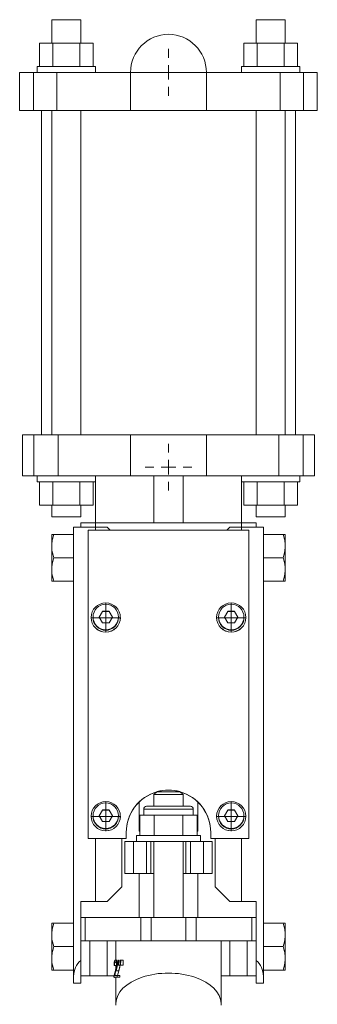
# Model space of a CAD drawing. Header units: millimetres. Extents: x -94 to 300, y 45 to 642.
# Tile 4 of 4: x 198 to 300, y 305 to 642. Entities that reach past the tile are written whole.
import ezdxf

# ---------------------------------------------------------------- set-up
doc = ezdxf.new("R2010")
doc.units = ezdxf.units.MM

# ---------------------------------------------------------------- blocks, each defined once
blk = doc.blocks.new('SW_CENTERMARKSYMBOL_6')
at = {"color": 0, "linetype": 'Continuous', "lineweight": 0}
for p, q in [((0, 2.5), (0, 5)), ((-2.5, 0), (-5, 0)), ((0, 0), (-2.5, 0)), ((0, 0), (0, 2.5)), ((0, 0), (0, -2.5)), ((0, 0), (2.5, 0)), ((2.5, 0), (5, 0)), ((0, -2.5), (0, -5))]:
    blk.add_line(p, q, dxfattribs=at)
blk = doc.blocks.new('SW_CENTERMARKSYMBOL_7')
at = {"color": 0, "linetype": 'Continuous', "lineweight": 0}
for p, q in [((0, 2.5), (0, 5)), ((-2.5, 0), (-5, 0)), ((0, 0), (-2.5, 0)), ((0, 0), (0, 2.5)), ((0, 0), (0, -2.5)), ((0, 0), (2.5, 0)), ((2.5, 0), (5, 0)), ((0, -2.5), (0, -5))]:
    blk.add_line(p, q, dxfattribs=at)
blk = doc.blocks.new('SW_CENTERMARKSYMBOL_8')
at = {"color": 0, "linetype": 'Continuous', "lineweight": 0}
for p, q in [((0, 2.5), (0, 5)), ((-2.5, 0), (-5, 0)), ((0, 0), (-2.5, 0)), ((0, 0), (0, 2.5)), ((0, 0), (0, -2.5)), ((0, 0), (2.5, 0)), ((2.5, 0), (5, 0)), ((0, -2.5), (0, -5))]:
    blk.add_line(p, q, dxfattribs=at)
blk = doc.blocks.new('SW_CENTERMARKSYMBOL_9')
at = {"color": 0, "linetype": 'Continuous', "lineweight": 0}
for p, q in [((0, 2.5), (0, 5)), ((-2.5, 0), (-5, 0)), ((0, 0), (-2.5, 0)), ((0, 0), (0, 2.5)), ((0, 0), (0, -2.5)), ((0, 0), (2.5, 0)), ((2.5, 0), (5, 0)), ((0, -2.5), (0, -5))]:
    blk.add_line(p, q, dxfattribs=at)
blk = doc.blocks.new('SW_CENTERMARKSYMBOL_10')
at = {"color": 0, "linetype": 'Continuous', "lineweight": 0}
for p, q in [((0, 5), (0, 8)), ((-5, 0), (-8, 0)), ((0, 0), (-2.5, 0)), ((0, 0), (0, 2.5)), ((0, 0), (0, -2.5)), ((0, 0), (2.5, 0)), ((5, 0), (8, 0)), ((0, -5), (0, -8))]:
    blk.add_line(p, q, dxfattribs=at)
blk = doc.blocks.new('SW_CENTERMARKSYMBOL_11')
at = {"color": 0, "linetype": 'Continuous', "lineweight": 0}
for p, q in [((0, 5), (0, 8)), ((-5, 0), (-8, 0)), ((0, 0), (-2.5, 0)), ((0, 0), (0, 2.5)), ((0, 0), (0, -2.5)), ((0, 0), (2.5, 0)), ((5, 0), (8, 0)), ((0, -5), (0, -8))]:
    blk.add_line(p, q, dxfattribs=at)

msp = doc.modelspace()

# ---------------------------------------------------------------- linework, layer by layer
at = {"color": 7, "linetype": 'Continuous', "lineweight": 15}
for p, q in [((209.3, 642.03), (209.3, 634.03)), ((219.3, 642.03), (209.3, 642.03)), ((219.3, 634.03), (219.3, 642.03)), ((279.3, 642.03), (279.3, 634.03)), ((289.3, 642.03), (279.3, 642.03)), ((289.3, 634.03), (289.3, 642.03)), ((205.07, 634.03), (205.07, 626.03)), ((205.07, 634.03), (209.69, 634.03)), ((209.69, 634.03), (209.69, 626.03)), ((209.69, 634.03), (218.92, 634.03)), ((218.92, 634.03), (218.92, 626.03)), ((218.92, 634.03), (223.54, 634.03)), ((223.54, 634.03), (223.54, 626.03)), ((275.07, 634.03), (275.07, 626.03)), ((275.07, 634.03), (279.69, 634.03)), ((279.69, 634.03), (279.69, 626.03)), ((279.69, 634.03), (288.92, 634.03)), ((288.92, 634.03), (288.92, 626.03)), ((288.92, 634.03), (293.54, 634.03)), ((293.54, 634.03), (293.54, 626.03)), ((198.3, 624.03), (198.3, 611.03)), ((198.3, 624.03), (203.04, 624.03)), ((203.04, 624.03), (203.04, 611.03)), ((203.04, 624.03), (211.03, 624.03)), ((204.3, 626.03), (204.3, 624.03)), ((204.3, 626.03), (224.3, 626.03)), ((211.03, 624.03), (211.03, 611.03)), ((211.03, 624.03), (236.3, 624.03)), ((224.3, 624.03), (224.3, 626.03)), ((236.3, 624.03), (236.3, 611.03)), ((236.3, 624.03), (262.3, 624.03)), ((262.3, 624.03), (262.3, 611.03)), ((262.3, 624.03), (287.58, 624.03)), ((274.3, 626.03), (274.3, 624.03)), ((274.3, 626.03), (294.3, 626.03)), ((287.58, 624.03), (287.58, 611.03)), ((287.58, 624.03), (295.57, 624.03)), ((294.3, 624.03), (294.3, 626.03)), ((295.57, 624.03), (295.57, 611.03)), ((295.57, 624.03), (300.3, 624.03)), ((300.3, 624.03), (300.3, 611.03)), ((198.3, 611.03), (203.04, 611.03)), ((203.04, 611.03), (211.03, 611.03)), ((205.8, 611.03), (205.8, 500.03)), ((209.3, 611.03), (209.3, 500.03)), ((211.03, 611.03), (236.3, 611.03)), ((219.3, 500.03), (219.3, 611.03)), ((236.3, 611.03), (262.3, 611.03)), ((262.3, 611.03), (287.58, 611.03)), ((279.3, 611.03), (279.3, 500.03)), ((287.58, 611.03), (295.57, 611.03)), ((289.3, 500.03), (289.3, 611.03)), ((292.8, 500.03), (292.8, 611.03)), ((295.57, 611.03), (300.3, 611.03)), ((199.3, 500.03), (199.3, 486.03)), ((199.3, 500.03), (203.18, 500.03)), ((203.18, 500.03), (203.18, 486.03)), ((203.18, 500.03), (211.51, 500.03)), ((211.51, 500.03), (211.51, 486.03)), ((211.51, 500.03), (236.3, 500.03)), ((236.3, 500.03), (236.3, 486.03)), ((236.3, 500.03), (262.3, 500.03)), ((262.3, 500.03), (262.3, 486.03)), ((262.3, 500.03), (287.09, 500.03)), ((287.09, 500.03), (287.09, 486.03)), ((287.09, 500.03), (295.43, 500.03)), ((295.43, 500.03), (295.43, 486.03)), ((295.43, 500.03), (299.3, 500.03)), ((299.3, 500.03), (299.3, 486.03)), ((199.3, 486.03), (203.18, 486.03)), ((203.18, 486.03), (211.51, 486.03)), ((204.3, 486.03), (204.3, 484.03)), ((211.51, 486.03), (236.3, 486.03)), ((224.3, 484.03), (224.3, 486.03)), ((236.3, 486.03), (262.3, 486.03)), ((244.3, 486.03), (244.3, 470.03)), ((254.3, 486.03), (254.3, 470.03)), ((262.3, 486.03), (287.09, 486.03)), ((274.3, 486.03), (274.3, 484.03)), ((287.09, 486.03), (295.43, 486.03)), ((294.3, 484.03), (294.3, 486.03)), ((295.43, 486.03), (299.3, 486.03)), ((224.3, 484.03), (204.3, 484.03)), ((205.07, 476.03), (205.07, 484.03)), ((209.69, 476.03), (209.69, 484.03)), ((218.92, 476.03), (218.92, 484.03)), ((223.54, 476.03), (223.54, 484.03)), ((224.3, 484.03), (224.3, 470.03)), ((274.3, 470.03), (274.3, 484.03)), ((294.3, 484.03), (274.3, 484.03)), ((275.07, 476.03), (275.07, 484.03)), ((279.69, 476.03), (279.69, 484.03)), ((288.92, 476.03), (288.92, 484.03)), ((293.54, 476.03), (293.54, 484.03)), ((209.69, 476.03), (205.07, 476.03)), ((209.3, 476.03), (209.3, 472.03)), ((218.92, 476.03), (209.69, 476.03)), ((223.54, 476.03), (218.92, 476.03)), ((219.3, 472.03), (219.3, 476.03)), ((279.69, 476.03), (275.07, 476.03)), ((279.3, 476.03), (279.3, 472.03)), ((288.92, 476.03), (279.69, 476.03)), ((293.54, 476.03), (288.92, 476.03)), ((289.3, 472.03), (289.3, 476.03)), ((219.3, 472.03), (209.3, 472.03)), ((289.3, 472.03), (279.3, 472.03)), ((216.8, 468.53), (224.3, 468.53)), ((216.8, 314.95), (216.8, 468.53)), ((219.3, 470.03), (219.3, 468.53)), ((219.3, 470.03), (224.3, 470.03)), ((224.3, 470.03), (224.3, 468.53)), ((224.3, 470.03), (274.3, 470.03)), ((228.3, 468.53), (224.3, 468.53)), ((229.33, 467.51), (228.3, 468.53)), ((270.3, 468.53), (269.28, 467.51)), ((270.3, 468.53), (274.3, 468.53)), ((274.3, 470.03), (274.3, 468.53)), ((274.3, 470.03), (279.3, 470.03)), ((274.3, 468.53), (281.8, 468.53)), ((279.3, 470.03), (279.3, 468.53)), ((281.8, 468.53), (281.8, 314.95)), ((209.3, 462.59), (209.3, 466.04)), ((210, 466.04), (216.8, 466.04)), ((221.8, 467.51), (276.8, 467.51)), ((221.8, 362.07), (221.8, 467.51)), ((276.8, 467.51), (276.8, 362.07)), ((288.6, 466.04), (281.8, 466.04)), ((289.3, 466.04), (289.3, 462.59)), ((209.3, 462.59), (209.3, 461.48)), ((209.3, 454.59), (209.3, 461.48)), ((289.3, 462.59), (289.3, 461.48)), ((289.3, 461.48), (289.3, 454.59)), ((210, 458.04), (216.8, 458.04)), ((288.6, 458.04), (281.8, 458.04)), ((209.3, 454.59), (209.3, 453.48)), ((289.3, 454.59), (289.3, 453.48)), ((209.3, 450.03), (209.3, 453.48)), ((289.3, 453.48), (289.3, 450.03)), ((210, 450.03), (216.8, 450.03)), ((288.6, 450.03), (281.8, 450.03)), ((223.44, 437.77), (223.44, 437.6)), ((225.51, 437.77), (226.66, 439.75)), ((226.66, 435.79), (225.51, 437.77)), ((225.54, 437.72), (226.66, 439.65)), ((226.66, 439.75), (228.95, 439.75)), ((226.66, 439.65), (226.66, 439.75)), ((226.66, 439.65), (228.95, 439.65)), ((228.95, 439.75), (230.09, 437.77)), ((228.95, 439.65), (228.95, 439.75)), ((228.95, 439.65), (230.06, 437.72)), ((230.09, 437.77), (228.95, 435.79)), ((232.16, 437.6), (232.16, 437.77)), ((266.44, 437.77), (266.44, 437.6)), ((268.51, 437.77), (269.66, 439.75)), ((269.66, 435.79), (268.51, 437.77)), ((268.54, 437.72), (269.66, 439.65)), ((269.66, 439.75), (271.95, 439.75)), ((269.66, 439.65), (269.66, 439.75)), ((269.66, 439.65), (271.95, 439.65)), ((271.95, 439.75), (273.09, 437.77)), ((271.95, 439.65), (271.95, 439.75)), ((271.95, 439.65), (273.06, 437.72)), ((273.09, 437.77), (271.95, 435.79)), ((275.16, 437.6), (275.16, 437.77)), ((222.8, 437.6), (222.8, 437.57)), ((228.95, 435.79), (226.66, 435.79)), ((232.8, 437.57), (232.8, 437.6)), ((265.8, 437.6), (265.8, 437.57)), ((271.95, 435.79), (269.66, 435.79)), ((275.8, 437.57), (275.8, 437.6)), ((245.3, 378.03), (244.3, 377.03)), ((245.3, 378.03), (253.3, 378.03)), ((246.81, 378.03), (246.81, 378.31)), ((251.8, 378.03), (251.8, 378.31)), ((254.3, 377.03), (253.3, 378.03)), ((239.3, 374.53), (239.3, 364.53)), ((244.3, 377.03), (244.3, 373.03)), ((254.3, 377.03), (244.3, 377.03)), ((254.3, 373.03), (254.3, 377.03)), ((259.3, 364.53), (259.3, 374.53)), ((225.51, 369.81), (226.66, 371.79)), ((225.54, 369.76), (226.66, 371.69)), ((226.66, 371.79), (228.95, 371.79)), ((226.66, 371.69), (226.66, 371.79)), ((226.66, 371.69), (228.95, 371.69)), ((228.95, 371.79), (230.09, 369.81)), ((228.95, 371.69), (228.95, 371.79)), ((228.95, 371.69), (230.06, 369.76)), ((240.8, 372.03), (240.8, 370.03)), ((241.8, 373.03), (256.8, 373.03)), ((257.8, 370.03), (257.8, 372.03)), ((268.51, 369.81), (269.66, 371.79)), ((268.54, 369.76), (269.66, 371.69)), ((269.66, 371.79), (271.95, 371.79)), ((269.66, 371.69), (269.66, 371.79)), ((269.66, 371.69), (271.95, 371.69)), ((271.95, 371.79), (273.09, 369.81)), ((271.95, 371.69), (271.95, 371.79)), ((271.95, 371.69), (273.06, 369.76)), ((222.8, 369.64), (222.8, 369.61)), ((223.44, 369.81), (223.44, 369.64)), ((226.66, 367.83), (225.51, 369.81)), ((228.95, 367.83), (226.66, 367.83)), ((230.09, 369.81), (228.95, 367.83)), ((232.16, 369.64), (232.16, 369.81)), ((232.8, 369.61), (232.8, 369.64)), ((239.49, 370.03), (239.49, 363.03)), ((241.94, 370.03), (239.49, 370.03)), ((244.4, 370.03), (241.94, 370.03)), ((244.4, 370.03), (244.4, 363.03)), ((249.3, 370.03), (244.4, 370.03)), ((254.21, 370.03), (249.3, 370.03)), ((254.21, 370.03), (254.21, 363.03)), ((256.67, 370.03), (254.21, 370.03)), ((259.12, 370.03), (256.67, 370.03)), ((259.12, 370.03), (259.12, 363.03)), ((265.8, 369.64), (265.8, 369.61)), ((266.44, 369.81), (266.44, 369.64)), ((269.66, 367.83), (268.51, 369.81)), ((271.95, 367.83), (269.66, 367.83)), ((273.09, 369.81), (271.95, 367.83)), ((275.16, 369.64), (275.16, 369.81)), ((275.8, 369.61), (275.8, 369.64)), ((234.8, 364.07), (234.8, 362.07)), ((239.3, 364.53), (239.49, 364.53)), ((259.12, 364.53), (259.3, 364.53)), ((263.8, 362.07), (263.8, 364.07)), ((234.8, 362.07), (221.8, 362.07)), ((221.8, 362.07), (221.8, 362.04)), ((224.3, 362.04), (221.8, 362.04)), ((224.3, 362.04), (233.3, 362.04)), ((224.3, 362.04), (224.3, 340.53)), ((234.8, 362.04), (233.3, 362.04)), ((233.3, 345.53), (233.3, 362.04)), ((234.3, 361.03), (234.3, 350.03)), ((234.3, 361.03), (237.3, 361.03)), ((234.8, 362.07), (234.8, 362.04)), ((237.3, 361.03), (237.3, 350.03)), ((237.3, 361.03), (241.8, 361.03)), ((238.3, 363.03), (238.3, 361.03)), ((260.3, 363.03), (238.3, 363.03)), ((241.8, 361.03), (241.8, 350.03)), ((241.8, 361.03), (243.3, 361.03)), ((243.3, 361.03), (243.3, 350.03)), ((255.3, 361.03), (243.3, 361.03)), ((244.3, 361.03), (244.3, 335.03)), ((254.3, 335.03), (254.3, 361.03)), ((255.3, 361.03), (255.3, 350.03)), ((255.3, 361.03), (256.8, 361.03)), ((256.8, 361.03), (256.8, 350.03)), ((256.8, 361.03), (261.3, 361.03)), ((260.3, 361.03), (260.3, 363.03)), ((261.3, 361.03), (261.3, 350.03)), ((261.3, 361.03), (264.3, 361.03)), ((276.8, 362.07), (263.8, 362.07)), ((263.8, 362.07), (263.8, 362.04)), ((265.3, 362.04), (263.8, 362.04)), ((264.3, 361.03), (264.3, 350.03)), ((274.3, 362.04), (265.3, 362.04)), ((265.3, 345.53), (265.3, 362.04)), ((276.8, 362.04), (274.3, 362.04)), ((274.3, 340.53), (274.3, 362.04)), ((276.8, 362.07), (276.8, 362.04)), ((234.3, 350.03), (237.3, 350.03)), ((237.3, 350.03), (241.8, 350.03)), ((239.3, 350.03), (239.3, 335.03)), ((241.8, 350.03), (243.3, 350.03)), ((243.3, 350.03), (244.3, 350.03)), ((254.3, 350.03), (255.3, 350.03)), ((255.3, 350.03), (256.8, 350.03)), ((256.8, 350.03), (261.3, 350.03)), ((259.3, 350.03), (259.3, 335.03)), ((261.3, 350.03), (264.3, 350.03)), ((228.3, 340.53), (233.3, 345.53)), ((265.3, 345.53), (270.3, 340.53)), ((219.3, 340.53), (219.3, 320.36)), ((224.3, 340.53), (219.3, 340.53)), ((228.3, 340.53), (224.3, 340.53)), ((270.3, 340.53), (274.3, 340.53)), ((279.3, 340.53), (274.3, 340.53)), ((279.3, 320.36), (279.3, 340.53)), ((219.3, 335.03), (220.77, 335.03)), ((220.77, 327.03), (220.77, 335.03)), ((220.77, 335.03), (239.84, 335.03)), ((239.84, 327.03), (239.84, 335.03)), ((239.84, 335.03), (243.38, 335.03)), ((243.38, 327.03), (243.38, 335.03)), ((243.38, 335.03), (255.23, 335.03)), ((255.23, 327.03), (255.23, 335.03)), ((255.23, 335.03), (258.77, 335.03)), ((258.77, 327.03), (258.77, 335.03)), ((258.77, 335.03), (277.84, 335.03)), ((277.84, 327.03), (277.84, 335.03)), ((277.84, 335.03), (279.3, 335.03)), ((209.3, 329.59), (209.3, 333.04)), ((210, 333.04), (216.8, 333.04)), ((288.6, 333.04), (281.8, 333.04)), ((289.3, 333.04), (289.3, 329.59)), ((209.3, 329.59), (209.3, 328.48)), ((209.3, 321.59), (209.3, 328.48)), ((219.3, 327.03), (220.77, 327.03)), ((220.77, 327.03), (239.84, 327.03)), ((222.3, 315.03), (222.3, 327.03)), ((228.3, 315.03), (228.3, 327.03)), ((231.3, 320.42), (231.3, 327.03)), ((239.84, 327.03), (243.38, 327.03)), ((243.38, 327.03), (249.3, 327.03)), ((249.3, 327.03), (255.23, 327.03)), ((255.23, 327.03), (258.77, 327.03)), ((258.77, 327.03), (277.84, 327.03)), ((267.3, 305.61), (267.3, 327.03)), ((270.3, 315.03), (270.3, 327.03)), ((276.3, 315.03), (276.3, 327.03)), ((277.84, 327.03), (279.3, 327.03)), ((289.3, 329.59), (289.3, 328.48)), ((289.3, 328.48), (289.3, 321.59)), ((210, 325.04), (216.8, 325.04)), ((288.6, 325.04), (281.8, 325.04)), ((209.3, 321.59), (209.3, 320.48)), ((209.3, 317.03), (209.3, 320.48)), ((219.3, 320.36), (219.3, 312.53)), ((231.11, 320.42), (231.61, 320.42)), ((231.99, 318.69), (231.96, 320.42)), ((231.96, 320.42), (232.18, 320.42)), ((232.18, 320.42), (232.15, 318.69)), ((232.71, 318.69), (232.67, 320.42)), ((232.67, 320.42), (232.94, 320.42)), ((232.94, 320.42), (232.89, 318.69)), ((232.94, 320.42), (233.8, 320.42)), ((233.8, 320.42), (233.76, 318.69)), ((279.3, 320.36), (279.3, 312.53)), ((289.3, 321.59), (289.3, 320.48)), ((289.3, 320.48), (289.3, 317.03)), ((210, 317.03), (216.8, 317.03)), ((230.65, 318.54), (230.76, 318.54)), ((230.76, 318.54), (231.3, 318.54)), ((231.3, 317.48), (231.3, 318.54)), ((231.3, 316.72), (232.24, 316.72)), ((231.99, 318.69), (232.15, 318.69)), ((232.15, 318.69), (232.49, 318.69)), ((232.71, 318.69), (232.89, 318.69)), ((232.89, 318.69), (233.76, 318.69)), ((288.6, 317.03), (281.8, 317.03)), ((216.8, 312.53), (216.8, 314.95)), ((222.3, 315.03), (219.3, 315.03)), ((228.3, 315.03), (222.3, 315.03)), ((230.75, 315.03), (228.3, 315.03)), ((230.61, 314.63), (231.74, 314.63)), ((230.88, 315.21), (231.74, 315.21)), ((231.3, 305.61), (231.3, 314.63)), ((231.74, 315.21), (231.74, 314.63)), ((231.74, 315.21), (232.67, 315.21)), ((231.74, 314.63), (232.67, 314.63)), ((232.67, 315.21), (232.67, 314.63)), ((270.3, 315.03), (267.3, 315.03)), ((276.3, 315.03), (270.3, 315.03)), ((279.3, 315.03), (276.3, 315.03)), ((281.8, 312.53), (281.8, 314.95)), ((219.3, 312.53), (216.8, 312.53)), ((279.3, 312.53), (281.8, 312.53)), ((231.3, 305.03), (231.3, 305.61)), ((267.3, 305.61), (267.3, 305.03))]:
    msp.add_line(p, q, dxfattribs=at)
at = {"color": 8, "linetype": 'Continuous', "lineweight": 15}
for p, q in [((224.3, 468.53), (224.3, 467.51)), ((274.3, 467.51), (274.3, 468.53)), ((257.8, 372.03), (240.8, 372.03))]:
    msp.add_line(p, q, dxfattribs=at)
at = {"color": 7, "linetype": 'Continuous', "lineweight": 15}
for centre, radius in [((227.8, 437.6), 5), ((227.8, 437.77), 4.36), ((270.8, 437.6), 5), ((270.8, 437.77), 4.36), ((227.8, 369.64), 5), ((227.8, 369.81), 4.36), ((270.8, 369.64), 5), ((270.8, 369.81), 4.36)]:
    msp.add_circle(centre, radius, dxfattribs=at)
for centre, radius, start, end in [((249.3, 624.03), 13, 0, 180), ((227.8, 437.57), 5, 180.0156, 270.0168), ((227.8, 437.6), 4.36, 180.015, 270.0175), ((227.81, 437.6), 4.36, 269.9825, 359.985), ((227.81, 437.57), 5, 269.9832, 359.9844), ((270.8, 437.57), 5, 180.0156, 270.0168), ((270.8, 437.6), 4.36, 180.015, 270.0175), ((270.81, 437.6), 4.36, 269.9825, 359.985), ((270.81, 437.57), 5, 269.9832, 359.9844), ((249.3, 364.07), 14.49, 105.5283, 179.9895), ((249.3, 364.04), 14.49, 106.3844, 179.9889), ((249.3, 364.06), 14.51, 74.4866, 105.5134), ((249.3, 364.02), 14.51, 74.9915, 105.0085), ((249.31, 364.07), 14.49, 0.0105, 74.4717), ((249.31, 364.03), 14.49, 0.0121, 73.6146), ((241.8, 372.03), 1, 90, 180), ((256.8, 372.03), 1, 0, 90), ((227.8, 369.61), 5, 180.0156, 270.0168), ((227.8, 369.64), 4.36, 180.015, 270.0175), ((227.81, 369.64), 4.36, 269.9825, 359.985), ((227.81, 369.61), 5, 269.9832, 359.9844), ((270.8, 369.61), 5, 180.0156, 270.0168), ((270.8, 369.64), 4.36, 180.015, 270.0175), ((270.81, 369.64), 4.36, 269.9825, 359.985), ((270.81, 369.61), 5, 269.9832, 359.9844)]:
    msp.add_arc(centre, radius, start, end, dxfattribs=at)
for centre, major_axis, ratio, start_param, end_param in [((224.3, 314.95), (7.5, 0), 0.967973, 2.300524, 3.141593), ((274.3, 314.95), (7.5, 0), 0.967973, 0, 0.841069), ((249.3, 305.61), (18, 0), 0.57735, 0, 3.141593)]:
    msp.add_ellipse(centre, major_axis=major_axis, ratio=ratio, start_param=start_param, end_param=end_param, dxfattribs=at)
for points, knots in [([(210, 466.04), (209.82, 465.48), (209.66, 464.92), (209.42, 463.77), (209.34, 463.18), (209.3, 462.59)], [0, 0, 0, 0, 0.5, 0.5, 1, 1, 1, 1]), ([(288.6, 466.04), (288.79, 465.48), (288.95, 464.92), (289.19, 463.77), (289.27, 463.18), (289.3, 462.59)], [0, 0, 0, 0, 0.5, 0.5, 1, 1, 1, 1]), ([(288.6, 466.04), (288.79, 466.04), (288.95, 466.04), (289.19, 466.04), (289.27, 466.04), (289.3, 466.04)], [0, 0, 0, 0, 0.5, 0.5, 1, 1, 1, 1]), ([(210, 458.04), (209.82, 457.48), (209.66, 456.91), (209.42, 455.77), (209.34, 455.18), (209.3, 454.59)], [0, 0, 0, 0, 0.5, 0.5, 1, 1, 1, 1]), ([(288.6, 458.04), (288.79, 457.48), (288.95, 456.91), (289.19, 455.77), (289.27, 455.18), (289.3, 454.59)], [0, 0, 0, 0, 0.5, 0.5, 1, 1, 1, 1]), ([(210, 450.03), (209.82, 450.03), (209.66, 450.03), (209.42, 450.03), (209.34, 450.03), (209.3, 450.03)], [0, 0, 0, 0, 0.5, 0.5, 1, 1, 1, 1]), ([(288.6, 450.03), (288.79, 450.03), (288.95, 450.03), (289.19, 450.03), (289.27, 450.03), (289.3, 450.03)], [0, 0, 0, 0, 0.5, 0.5, 1, 1, 1, 1]), ([(210, 333.04), (209.82, 332.48), (209.66, 331.92), (209.42, 330.77), (209.34, 330.18), (209.3, 329.59)], [0, 0, 0, 0, 0.5, 0.5, 1, 1, 1, 1]), ([(288.6, 333.04), (288.79, 332.48), (288.95, 331.92), (289.19, 330.77), (289.27, 330.18), (289.3, 329.59)], [0, 0, 0, 0, 0.5, 0.5, 1, 1, 1, 1]), ([(288.6, 333.04), (288.79, 333.04), (288.95, 333.04), (289.19, 333.04), (289.27, 333.04), (289.3, 333.04)], [0, 0, 0, 0, 0.5, 0.5, 1, 1, 1, 1]), ([(210, 325.04), (209.82, 324.48), (209.66, 323.91), (209.42, 322.77), (209.34, 322.18), (209.3, 321.59)], [0, 0, 0, 0, 0.5, 0.5, 1, 1, 1, 1]), ([(288.6, 325.04), (288.79, 324.48), (288.95, 323.91), (289.19, 322.77), (289.27, 322.18), (289.3, 321.59)], [0, 0, 0, 0, 0.5, 0.5, 1, 1, 1, 1]), ([(230.65, 318.54), (230.65, 318.58), (230.65, 318.62), (230.65, 318.66), (230.65, 318.68), (230.65, 318.7), (230.65, 318.7), (230.65, 318.71), (230.65, 318.71), (230.65, 318.72), (230.65, 318.72), (230.65, 318.78), (230.65, 318.84), (230.66, 318.97), (230.66, 319.03), (230.67, 319.12), (230.67, 319.15), (230.67, 319.19), (230.67, 319.2), (230.67, 319.23), (230.67, 319.23), (230.68, 319.25), (230.68, 319.25), (230.68, 319.32), (230.69, 319.37), (230.7, 319.48), (230.71, 319.54), (230.72, 319.64), (230.73, 319.69), (230.74, 319.78), (230.75, 319.83), (230.77, 319.92), (230.78, 319.96), (230.8, 320.02), (230.81, 320.04), (230.82, 320.08), (230.82, 320.1), (230.84, 320.15), (230.85, 320.18), (230.88, 320.24), (230.9, 320.27), (230.93, 320.31), (230.94, 320.33), (230.96, 320.36), (230.97, 320.37), (230.99, 320.38), (231, 320.39), (231.02, 320.4), (231.02, 320.4), (231.04, 320.41), (231.04, 320.41), (231.05, 320.41), (231.05, 320.41), (231.05, 320.42), (231.06, 320.42), (231.06, 320.42), (231.06, 320.42), (231.06, 320.42), (231.06, 320.42), (231.07, 320.42), (231.09, 320.42), (231.11, 320.42)], [0, 0, 0, 0, 0.03125, 0.03125, 0.046875, 0.046875, 0.054688, 0.054688, 0.058594, 0.058594, 0.0625, 0.0625, 0.125, 0.125, 0.1875, 0.1875, 0.21875, 0.21875, 0.234375, 0.234375, 0.242188, 0.242188, 0.25, 0.25, 0.3125, 0.3125, 0.375, 0.375, 0.4375, 0.4375, 0.5, 0.5, 0.5625, 0.5625, 0.59375, 0.59375, 0.625, 0.625, 0.6875, 0.6875, 0.75, 0.75, 0.8125, 0.8125, 0.84375, 0.84375, 0.875, 0.875, 0.90625, 0.90625, 0.921875, 0.921875, 0.929688, 0.929688, 0.933594, 0.933594, 0.935547, 0.935547, 0.9375, 0.9375, 1, 1, 1, 1]), ([(231.11, 320.42), (231.13, 320.42), (231.14, 320.42), (231.15, 320.42), (231.15, 320.42), (231.16, 320.42), (231.16, 320.42), (231.16, 320.42), (231.16, 320.42), (231.16, 320.42), (231.17, 320.42), (231.17, 320.42), (231.18, 320.41), (231.2, 320.41), (231.21, 320.4), (231.24, 320.39), (231.26, 320.38), (231.29, 320.35), (231.31, 320.33), (231.36, 320.28), (231.4, 320.22), (231.45, 320.13), (231.46, 320.1), (231.49, 320.05), (231.49, 320.03), (231.51, 319.99), (231.52, 319.97), (231.54, 319.91), (231.55, 319.87), (231.57, 319.8), (231.58, 319.78), (231.59, 319.75), (231.59, 319.74), (231.6, 319.72), (231.6, 319.71), (231.6, 319.7), (231.6, 319.7), (231.62, 319.64), (231.63, 319.59), (231.65, 319.5), (231.66, 319.45), (231.67, 319.35), (231.68, 319.3), (231.69, 319.21), (231.69, 319.19), (231.7, 319.13), (231.7, 319.11), (231.71, 319.05), (231.71, 319.02), (231.71, 318.98), (231.71, 318.97), (231.71, 318.95), (231.71, 318.94), (231.71, 318.93), (231.71, 318.93), (231.71, 318.92), (231.71, 318.92), (231.71, 318.92), (231.71, 318.91), (231.71, 318.88), (231.71, 318.82), (231.72, 318.75)], [0, 0, 0, 0, 0.03125, 0.03125, 0.046875, 0.046875, 0.054688, 0.054688, 0.058594, 0.058594, 0.0625, 0.0625, 0.09375, 0.09375, 0.125, 0.125, 0.1875, 0.1875, 0.25, 0.25, 0.375, 0.375, 0.4375, 0.4375, 0.46875, 0.46875, 0.5, 0.5, 0.5625, 0.5625, 0.59375, 0.59375, 0.609375, 0.609375, 0.617188, 0.617188, 0.625, 0.625, 0.6875, 0.6875, 0.75, 0.75, 0.8125, 0.8125, 0.84375, 0.84375, 0.875, 0.875, 0.90625, 0.90625, 0.921875, 0.921875, 0.929688, 0.929688, 0.933594, 0.933594, 0.935547, 0.935547, 0.9375, 0.9375, 1, 1, 1, 1]), ([(210, 317.03), (209.82, 317.03), (209.66, 317.03), (209.42, 317.03), (209.34, 317.03), (209.3, 317.03)], [0, 0, 0, 0, 0.5, 0.5, 1, 1, 1, 1]), ([(231.11, 319.85), (231.1, 319.84), (231.09, 319.84), (231.08, 319.84), (231.08, 319.84), (231.07, 319.84), (231.07, 319.84), (231.07, 319.84), (231.07, 319.84), (231.07, 319.84), (231.07, 319.84), (231.06, 319.84), (231.04, 319.83), (231.02, 319.82), (231.01, 319.81), (230.98, 319.78), (230.97, 319.77), (230.94, 319.73), (230.92, 319.69), (230.89, 319.62), (230.88, 319.59), (230.87, 319.55), (230.87, 319.54), (230.86, 319.51), (230.86, 319.51), (230.85, 319.49), (230.85, 319.48), (230.83, 319.41), (230.82, 319.35), (230.8, 319.24), (230.8, 319.2), (230.79, 319.14), (230.79, 319.12), (230.79, 319.09), (230.79, 319.08), (230.78, 319.06), (230.78, 319.05), (230.78, 319.01), (230.78, 318.97), (230.77, 318.91), (230.77, 318.89), (230.77, 318.85), (230.77, 318.84), (230.77, 318.82), (230.77, 318.81), (230.77, 318.78), (230.76, 318.75), (230.76, 318.72), (230.76, 318.71), (230.76, 318.7), (230.76, 318.69), (230.76, 318.68), (230.76, 318.68), (230.76, 318.68), (230.76, 318.67), (230.76, 318.64), (230.76, 318.6), (230.76, 318.54)], [0, 0, 0, 0, 0.03125, 0.03125, 0.046875, 0.046875, 0.054688, 0.054688, 0.058594, 0.058594, 0.0625, 0.0625, 0.125, 0.125, 0.1875, 0.1875, 0.25, 0.25, 0.375, 0.375, 0.4375, 0.4375, 0.46875, 0.46875, 0.484375, 0.484375, 0.5, 0.5, 0.625, 0.625, 0.6875, 0.6875, 0.71875, 0.71875, 0.734375, 0.734375, 0.75, 0.75, 0.8125, 0.8125, 0.84375, 0.84375, 0.859375, 0.859375, 0.875, 0.875, 0.90625, 0.90625, 0.921875, 0.921875, 0.929688, 0.929688, 0.933594, 0.933594, 0.9375, 0.9375, 1, 1, 1, 1]), ([(231.52, 318.7), (231.52, 318.73), (231.52, 318.75), (231.52, 318.78), (231.52, 318.79), (231.52, 318.8), (231.52, 318.8), (231.52, 318.81), (231.52, 318.81), (231.52, 318.81), (231.52, 318.81), (231.52, 318.85), (231.51, 318.89), (231.51, 318.97), (231.5, 319.01), (231.5, 319.08), (231.49, 319.12), (231.48, 319.19), (231.47, 319.22), (231.46, 319.27), (231.46, 319.29), (231.45, 319.31), (231.45, 319.32), (231.45, 319.34), (231.44, 319.34), (231.43, 319.38), (231.42, 319.41), (231.41, 319.46), (231.41, 319.47), (231.4, 319.5), (231.39, 319.51), (231.37, 319.55), (231.36, 319.58), (231.35, 319.61), (231.34, 319.62), (231.33, 319.64), (231.33, 319.65), (231.31, 319.69), (231.3, 319.7), (231.28, 319.73), (231.28, 319.74), (231.26, 319.75), (231.26, 319.76), (231.23, 319.79), (231.2, 319.81), (231.17, 319.83), (231.17, 319.83), (231.16, 319.84), (231.15, 319.84), (231.15, 319.84), (231.15, 319.84), (231.15, 319.84), (231.15, 319.84), (231.14, 319.84), (231.14, 319.84), (231.13, 319.84), (231.12, 319.84), (231.11, 319.85)], [0, 0, 0, 0, 0.03125, 0.03125, 0.046875, 0.046875, 0.054688, 0.054688, 0.058594, 0.058594, 0.0625, 0.0625, 0.125, 0.125, 0.1875, 0.1875, 0.25, 0.25, 0.3125, 0.3125, 0.34375, 0.34375, 0.359375, 0.359375, 0.375, 0.375, 0.4375, 0.4375, 0.46875, 0.46875, 0.5, 0.5, 0.5625, 0.5625, 0.59375, 0.59375, 0.625, 0.625, 0.6875, 0.6875, 0.71875, 0.71875, 0.75, 0.75, 0.875, 0.875, 0.90625, 0.90625, 0.921875, 0.921875, 0.929688, 0.929688, 0.933594, 0.933594, 0.9375, 0.9375, 1, 1, 1, 1]), ([(231.16, 316.97), (231.18, 317.05), (231.2, 317.12), (231.23, 317.21), (231.24, 317.24), (231.25, 317.29), (231.25, 317.3), (231.26, 317.32), (231.26, 317.33), (231.27, 317.34), (231.27, 317.34), (231.27, 317.34), (231.27, 317.35), (231.27, 317.35), (231.27, 317.35), (231.28, 317.39), (231.29, 317.43), (231.31, 317.47), (231.31, 317.49), (231.32, 317.52), (231.32, 317.53), (231.34, 317.58), (231.35, 317.61), (231.36, 317.66), (231.36, 317.68), (231.37, 317.7), (231.37, 317.71), (231.38, 317.73), (231.38, 317.73), (231.38, 317.74), (231.38, 317.75), (231.39, 317.78), (231.4, 317.82), (231.42, 317.87), (231.42, 317.89), (231.43, 317.93), (231.44, 317.95), (231.44, 317.98), (231.45, 318), (231.45, 318.03), (231.46, 318.04), (231.46, 318.06), (231.46, 318.07), (231.47, 318.09), (231.47, 318.11), (231.48, 318.15), (231.48, 318.17), (231.5, 318.28), (231.5, 318.36), (231.51, 318.46), (231.51, 318.48), (231.52, 318.52), (231.52, 318.53), (231.52, 318.54), (231.52, 318.55), (231.52, 318.56), (231.52, 318.56), (231.52, 318.57), (231.52, 318.57), (231.52, 318.6), (231.52, 318.64), (231.52, 318.7)], [0, 0, 0, 0, 0.125, 0.125, 0.1875, 0.1875, 0.21875, 0.21875, 0.234375, 0.234375, 0.242188, 0.242188, 0.246094, 0.246094, 0.25, 0.25, 0.3125, 0.3125, 0.34375, 0.34375, 0.375, 0.375, 0.4375, 0.4375, 0.46875, 0.46875, 0.484375, 0.484375, 0.492188, 0.492188, 0.5, 0.5, 0.5625, 0.5625, 0.59375, 0.59375, 0.625, 0.625, 0.65625, 0.65625, 0.671875, 0.671875, 0.6875, 0.6875, 0.71875, 0.71875, 0.75, 0.75, 0.875, 0.875, 0.90625, 0.90625, 0.921875, 0.921875, 0.929688, 0.929688, 0.933594, 0.933594, 0.9375, 0.9375, 1, 1, 1, 1]), ([(231.72, 318.75), (231.72, 318.71), (231.71, 318.68), (231.71, 318.65), (231.71, 318.64), (231.71, 318.62), (231.71, 318.61), (231.71, 318.61), (231.71, 318.61), (231.71, 318.6), (231.71, 318.6), (231.71, 318.6), (231.71, 318.6), (231.71, 318.57), (231.71, 318.55), (231.71, 318.5), (231.71, 318.47), (231.7, 318.4), (231.7, 318.35), (231.69, 318.28), (231.69, 318.26), (231.68, 318.21), (231.68, 318.18), (231.67, 318.11), (231.66, 318.07), (231.65, 318), (231.65, 317.98), (231.64, 317.94), (231.64, 317.93), (231.64, 317.91), (231.64, 317.91), (231.63, 317.9), (231.63, 317.89), (231.62, 317.85), (231.61, 317.81), (231.6, 317.75), (231.59, 317.72), (231.59, 317.69), (231.58, 317.68), (231.58, 317.66), (231.58, 317.66), (231.57, 317.65), (231.57, 317.64), (231.57, 317.64), (231.57, 317.64), (231.55, 317.57), (231.53, 317.49), (231.5, 317.38), (231.49, 317.34), (231.47, 317.27), (231.46, 317.25), (231.45, 317.22), (231.45, 317.21), (231.44, 317.19), (231.44, 317.19), (231.44, 317.18), (231.44, 317.17), (231.44, 317.17), (231.44, 317.17), (231.42, 317.13), (231.41, 317.09), (231.39, 317.04), (231.39, 317.02), (231.38, 316.99), (231.38, 316.98), (231.37, 316.96), (231.37, 316.96), (231.37, 316.95), (231.37, 316.95), (231.37, 316.95), (231.37, 316.94), (231.37, 316.94), (231.36, 316.94), (231.35, 316.89), (231.33, 316.82), (231.3, 316.72)], [0, 0, 0, 0, 0.03125, 0.03125, 0.046875, 0.046875, 0.054688, 0.054688, 0.058594, 0.058594, 0.060547, 0.060547, 0.0625, 0.0625, 0.09375, 0.09375, 0.125, 0.125, 0.1875, 0.1875, 0.21875, 0.21875, 0.25, 0.25, 0.3125, 0.3125, 0.34375, 0.34375, 0.359375, 0.359375, 0.367188, 0.367188, 0.375, 0.375, 0.4375, 0.4375, 0.46875, 0.46875, 0.484375, 0.484375, 0.492188, 0.492188, 0.496094, 0.496094, 0.5, 0.5, 0.625, 0.625, 0.6875, 0.6875, 0.71875, 0.71875, 0.734375, 0.734375, 0.742188, 0.742188, 0.746094, 0.746094, 0.75, 0.75, 0.8125, 0.8125, 0.84375, 0.84375, 0.859375, 0.859375, 0.867188, 0.867188, 0.871094, 0.871094, 0.873047, 0.873047, 0.875, 0.875, 1, 1, 1, 1]), ([(232.64, 318.75), (232.64, 318.7), (232.64, 318.6), (232.63, 318.4), (232.61, 318.16), (232.56, 317.88), (232.48, 317.55), (232.4, 317.24), (232.31, 316.94), (232.27, 316.79), (232.24, 316.72)], [0, 0, 0, 0, 0.062527, 0.125034, 0.24996, 0.374869, 0.499869, 0.749885, 0.87494, 1, 1, 1, 1]), ([(288.6, 317.03), (288.79, 317.03), (288.95, 317.03), (289.19, 317.03), (289.27, 317.03), (289.3, 317.03)], [0, 0, 0, 0, 0.5, 0.5, 1, 1, 1, 1]), ([(230.71, 314.66), (230.73, 314.63), (230.77, 314.52), (230.82, 314.51), (230.86, 314.51)], [0, 0, 0, 0, 0.331461, 1, 1, 1, 1])]:
    msp.add_open_spline(points, degree=3, knots=knots, dxfattribs=at)
for points in [[(210, 466.04), (209.63, 466.04), (209.37, 466.04), (209.3, 466.04)], [(209.3, 461.48), (209.37, 460.31), (209.63, 459.16), (210, 458.04)], [(289.3, 461.48), (289.24, 460.31), (288.98, 459.16), (288.6, 458.04)], [(209.3, 453.48), (209.37, 452.31), (209.63, 451.16), (210, 450.03)], [(289.3, 453.48), (289.24, 452.31), (288.98, 451.16), (288.6, 450.03)], [(210, 333.04), (209.63, 333.04), (209.37, 333.04), (209.3, 333.04)], [(209.3, 328.48), (209.37, 327.31), (209.63, 326.16), (210, 325.04)], [(289.3, 328.48), (289.24, 327.31), (288.98, 326.16), (288.6, 325.04)], [(209.3, 320.48), (209.37, 319.31), (209.63, 318.16), (210, 317.03)], [(289.3, 320.48), (289.24, 319.31), (288.98, 318.16), (288.6, 317.03)], [(230.61, 314.63), (230.74, 315.41), (230.93, 316.19), (231.16, 316.97)], [(231.3, 316.72), (231.14, 316.22), (231, 315.72), (230.88, 315.21)], [(232.24, 316.72), (232.09, 316.22), (231.96, 315.72), (231.85, 315.21)]]:
    msp.add_open_spline(points, degree=3, dxfattribs=at)

# ---------------------------------------------------------------- block references
at = {"color": 7, "linetype": 'Continuous', "lineweight": 0}
for name, p in [('SW_CENTERMARKSYMBOL_11', (249.3, 624.03)), ('SW_CENTERMARKSYMBOL_10', (249.3, 489.03)), ('SW_CENTERMARKSYMBOL_8', (227.8, 437.53)), ('SW_CENTERMARKSYMBOL_6', (270.8, 437.53)), ('SW_CENTERMARKSYMBOL_9', (227.8, 369.53)), ('SW_CENTERMARKSYMBOL_7', (270.8, 369.53))]:
    msp.add_blockref(name, p, dxfattribs=at)

doc.saveas('drawing.dxf')
